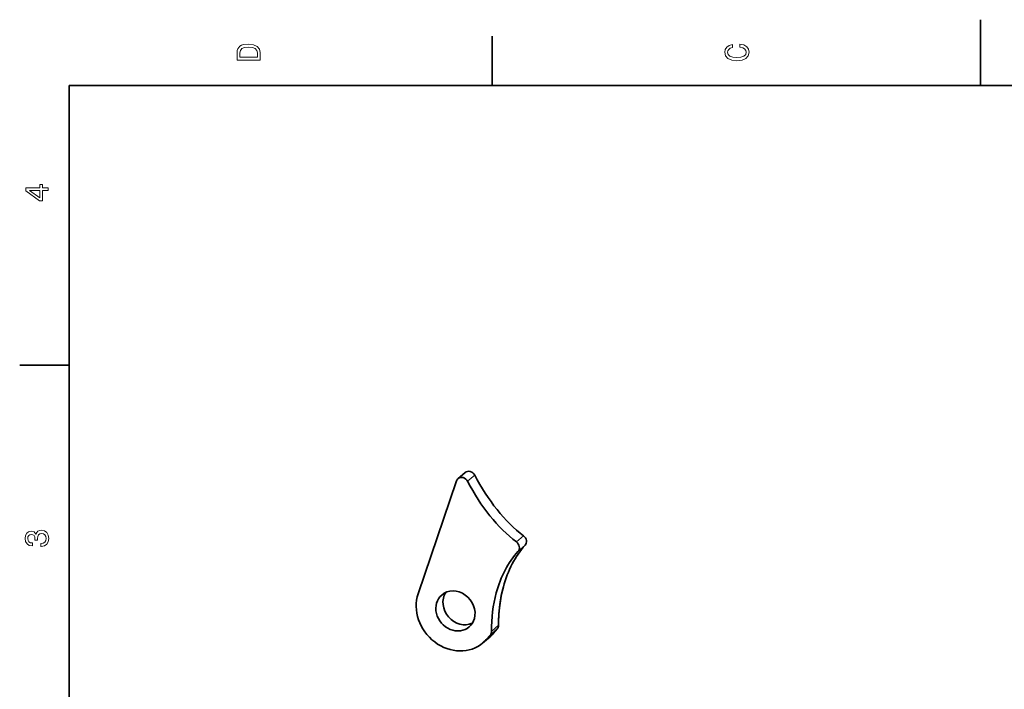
# Model space of a CAD drawing. Extents: x 0 to 297, y 0 to 210.
# Tile 5 of 8: x 2 to 152, y 108 to 210. Entities that reach past the tile are written whole.
import ezdxf

# ---------------------------------------------------------------- set-up
doc = ezdxf.new("R2010")
doc.units = 0

msp = doc.modelspace()

# ---------------------------------------------------------------- linework, layer by layer
at = {"color": 7, "lineweight": 35, "ltscale": 0.25}
msp.add_line((148.5, 200), (148.5, 210), dxfattribs=at)
at = {"color": 7, "lineweight": 35, "ltscale": 0.1875}
for p, q in [((74.300003, 200), (74.300003, 207.5)), ((10, 157.5), (2.5, 157.5))]:
    msp.add_line(p, q, dxfattribs=at)
at = {"color": 7, "lineweight": 35}
for p, q in [((287, 200), (10, 200)), ((10, 200), (10, 10))]:
    msp.add_line(p, q, dxfattribs=at)
at = {"color": 7, "lineweight": 35, "ltscale": 0.03583}
for p, q in [((70.18425, 141.206406), (69.098976, 140.27034)), ((73.976936, 116.265739), (72.891663, 115.329674))]:
    msp.add_line(p, q, dxfattribs=at)
at = {"color": 7, "lineweight": 13, "ltscale": 0.03583}
for p, q in [((71.650711, 140.804108), (70.565437, 139.868042)), ((79.068947, 131.58934), (77.983681, 130.653275)), ((79.299011, 130.166733), (78.213737, 129.230667)), ((74.465515, 116.750427), (73.380241, 115.814362)), ((75.067368, 117.436775), (73.982101, 116.50071))]:
    msp.add_line(p, q, dxfattribs=at)
at = {"color": 7, "lineweight": 35, "ltscale": 0.452202}
msp.add_line((68.86657, 139.922699), (63.043991, 122.797409), dxfattribs=at)
at = {"color": 7, "lineweight": 13, "ltscale": 0.035809}
msp.add_line((75.269447, 118.007225), (74.184814, 117.071716), dxfattribs=at)
at = {"color": 7, "lineweight": 35, "ltscale": 0.022821}
for p, q in [((74.465515, 116.750427), (75.067368, 117.436775)), ((73.380241, 115.814362), (73.982101, 116.50071))]:
    msp.add_line(p, q, dxfattribs=at)
at = {"color": 7, "lineweight": 35, "ltscale": 0.000151}
msp.add_line((75.269455, 118.007225), (75.270134, 118.001205), dxfattribs=at)
at = {"color": 7, "lineweight": 13}
for points in [[(35.533215, 204.994965), (35.533215, 203.829971), (39.033215, 203.829971), (39.033215, 204.994965), (38.922264, 205.544678), (38.584366, 205.953171), (38.034657, 206.205338), (37.283215, 206.296112), (36.516644, 206.215424), (36.21405, 206.114563), (35.971977, 205.973343), (35.644165, 205.56485), (35.563473, 205.297562)], [(35.951801, 204.959656), (36.027451, 205.342941), (36.259438, 205.605194), (36.672985, 205.761536), (37.283215, 205.811966), (37.873272, 205.756485), (38.286816, 205.600143), (38.533936, 205.332855), (38.614628, 204.959656), (38.614628, 204.298996), (35.951801, 204.298996)], [(111.93206, 205.817017), (112.35569, 205.716141), (112.658287, 205.549713), (112.844887, 205.317734), (112.905403, 205.045395), (112.814629, 204.71759), (112.54229, 204.460388), (112.098488, 204.28891), (111.483215, 204.233429), (110.872986, 204.28891), (110.424141, 204.455338), (110.151802, 204.71254), (110.055984, 205.045395), (110.106415, 205.287476), (110.247627, 205.494247), (110.474571, 205.655624), (110.787247, 205.766571), (110.787247, 206.245682), (110.308144, 206.094391), (109.94503, 205.832138), (109.718086, 205.474075), (109.637398, 205.045395), (109.763474, 204.510818), (110.116501, 204.10231), (110.696472, 203.840057), (111.483215, 203.749283), (112.269958, 203.840057), (112.84993, 204.10231), (113.208, 204.510818), (113.329041, 205.045395), (113.233215, 205.51442), (112.965927, 205.892654), (112.527161, 206.159943), (111.93206, 206.301163)], [(6.833213, 184.02739), (6.833213, 184.481277), (5.965778, 184.481277), (5.965778, 184.98056), (5.56232, 184.98056), (5.56232, 184.481277), (3.408862, 184.481277), (3.408862, 184.022339), (5.521974, 182.489197), (5.965778, 182.489197), (5.965778, 184.02739)], [(5.56232, 182.912827), (3.993876, 184.02739), (5.56232, 184.02739)], [(5.73379, 129.979111), (5.769093, 129.979111), (6.253242, 130.059799), (6.616354, 130.296829), (6.848343, 130.670029), (6.934078, 131.164276), (6.848343, 131.688766), (6.626441, 132.082138), (6.273415, 132.334305), (5.819525, 132.425079), (5.521974, 132.384735), (5.279899, 132.273788), (5.0933, 132.092224), (4.957133, 131.850143), (4.684798, 132.177963), (4.251081, 132.293961), (3.857709, 132.218307), (3.560158, 132.00145), (3.373559, 131.648422), (3.307997, 131.164276), (3.388689, 130.710388), (3.610591, 130.362396), (3.963617, 130.135452), (4.432637, 130.059799), (4.46794, 130.059799), (4.46794, 130.508652), (4.145173, 130.548996), (3.913184, 130.680115), (3.771974, 130.891937), (3.721542, 131.189484), (3.761888, 131.451736), (3.867795, 131.643372), (4.039265, 131.759369), (4.271254, 131.804764), (4.518372, 131.759369), (4.684798, 131.638336), (4.785663, 131.426514), (4.815922, 131.139053), (4.810879, 130.942368), (5.209294, 130.942368), (5.199208, 131.189484), (5.244596, 131.507217), (5.365634, 131.744247), (5.56232, 131.885452), (5.819525, 131.935883), (6.112032, 131.880417), (6.328891, 131.734161), (6.465058, 131.502167), (6.510447, 131.194534), (6.460014, 130.876801), (6.308718, 130.644821), (6.066643, 130.498566), (5.73379, 130.443085)]]:
    msp.add_lwpolyline(points, close=True, dxfattribs=at)
at = {"color": 7, "lineweight": 35}
msp.add_lwpolyline([(75.269455, 118.007225), (75.267654, 118.322067), (75.314369, 119.734604), (75.450996, 121.131332), (75.676941, 122.503487), (75.991936, 123.84166)], dxfattribs=at)
for centre, major_axis, ratio, start_param, end_param in [((70.837379, 140.449158), (-0.653137, 0.75724), 0.878507, 4.4468507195, 6.2831859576), ((81.856529, 148.594269), (7.628571, -19.395576), 0.601114, 4.8818025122, 5.5023546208), ((69.752106, 139.513092), (-0.653137, 0.75724), 0.878507, 0.0000006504, 0.476617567), ((69.752106, 139.513092), (-0.653137, 0.75724), 0.878507, 4.4468507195, 6.2831859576), ((80.771255, 147.658203), (7.628571, -19.395576), 0.601114, 4.8818025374, 5.5023546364), ((88.342171, 116.253052), (3.27726, -17.289993), 0.732001, 3.6520629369, 4.1247749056), ((77.48967, 129.918289), (-0.653137, 0.75724), 0.878507, 3.2547439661, 4.9484926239), ((78.574944, 130.85434), (-0.653137, 0.75724), 0.878507, 3.2547439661, 4.9484926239), ((87.266312, 115.305084), (3.292221, -17.301064), 0.731886, 3.6513604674, 4.123848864), ((68.711456, 120.175896), (-4.180054, 4.846352), 0.878507, 0.476617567, 3.1416291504), ((69.796722, 121.111954), (-2.090027, 2.42318), 0.878507, 0.2578146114, 2.8835930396), ((68.711456, 120.175896), (-2.090027, 2.42318), 0.878507, 3.6762757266, 6.2832128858), ((84.029121, 116.469124), (0.978653, -15.010773), 0.652661, 4.2271396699, 4.629745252), ((88.325729, 116.269531), (3.252357, -17.274498), 0.732037, 4.1262373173, 4.4759579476), ((68.711456, 120.175896), (-2.090027, 2.42318), 0.878507, 0.0000275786, 3.1416202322), ((68.711456, 120.175896), (-2.090027, 2.42318), 0.878507, 3.1416202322, 3.6762757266), ((69.796722, 121.111954), (-4.180054, 4.846352), 0.878507, 3.1416291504, 3.26404113), ((73.252602, 117.182198), (-0.653137, 0.75724), 0.878507, 3.26404113, 3.9474058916), ((74.337875, 118.118263), (-0.653137, 0.75724), 0.878507, 3.26404113, 3.9404402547), ((68.711456, 120.175896), (-4.180054, 4.846352), 0.878507, 3.1416291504, 3.26404113)]:
    msp.add_ellipse(centre, major_axis=major_axis, ratio=ratio, start_param=start_param, end_param=end_param, dxfattribs=at)

doc.saveas('drawing.dxf')
